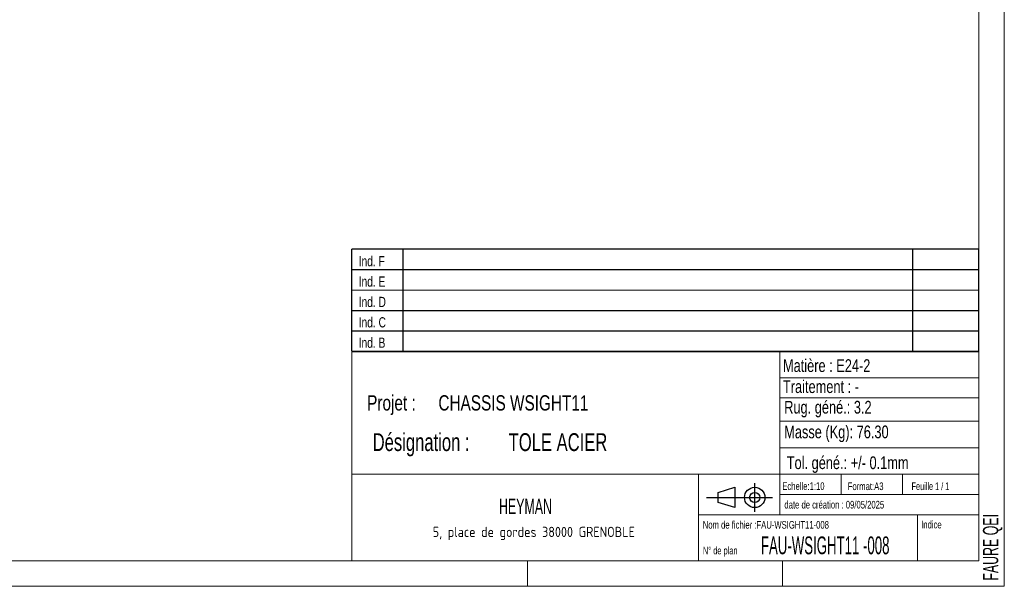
# Model space of a CAD drawing. Header units: millimetres. Extents: x 5 to 415, y 5 to 292.
# Tile 3 of 5: x 222 to 415, y 5 to 116. Entities that reach past the tile are written whole.
import ezdxf

# ---------------------------------------------------------------- set-up
doc = ezdxf.new("R2010")
doc.units = ezdxf.units.MM
doc.layers.add('NOTES', color=6, linetype='Continuous')
doc.styles.add('SLDTEXTSTYLE0', font='TXT', dxfattribs={"width": 0.75})
doc.styles.add('SLDTEXTSTYLE1', font='TXT', dxfattribs={"width": 0.695728})
doc.styles.add('SLDTEXTSTYLE2', font='TXT', dxfattribs={"width": 0.554121})
doc.styles.add('SLDTEXTSTYLE3', font='TXT', dxfattribs={"width": 0.7})
doc.styles.add('SLDTEXTSTYLE4', font='TXT', dxfattribs={"width": 0.692308})
doc.styles.add('SLDTEXTSTYLE5', font='ISOCP3', dxfattribs={"width": 0.96})
doc.styles.add('SLDTEXTSTYLE6', font='TXT', dxfattribs={"width": 0.605})

# ---------------------------------------------------------------- blocks, each defined once
blk = doc.blocks.new('TAB MODIFS')
for p, q in [((123, 20), (0, 20)), ((0, 0), (0, 20)), ((10, 20), (10, 0)), ((110, 20), (110, 0)), ((123, 0), (123, 20)), ((0, 16), (123, 16)), ((0, 8), (123, 8)), ((0, 4), (123, 4)), ((0, 0), (123, 0))]:
    blk.add_line(p, q)
at = {"color": 7, "linetype": 'Continuous', "lineweight": 18}
blk.add_line((0, 12), (123, 12), dxfattribs=at)
at = {"color": 7}
for tag in ['AUTOATTR0', 'AUTOATTR1', 'AUTOATTR2', 'AUTOATTR3', 'AUTOATTR4', 'AUTOATTR5', 'AUTOATTR6', 'AUTOATTR7', 'AUTOATTR8', 'AUTOATTR9']:
    blk.add_attdef(tag, (0, 0), '', height=1, dxfattribs=at)
at = {"layer": 'NOTES', "color": 211, "char_height": 2, "attachment_point": 1, "style": 'SLDTEXTSTYLE0'}
for s, insert in [('Ind. F', (1.36, 18.66)), ('Ind. E', (1.36, 14.66)), ('Ind. D', (1.36, 10.66)), ('Ind. C', (1.36, 6.66)), ('Ind. B', (1.36, 2.66))]:
    blk.add_mtext(s, dxfattribs=dict(at, insert=insert))
blk = doc.blocks.new('Bloc2')
for p, q in [((2.32, 3.8), (5.55, 4.8)), ((5.55, 4.8), (5.55, 0.8)), ((9.48, 0), (9.48, 5.6)), ((0, 2.8), (12.98, 2.8)), ((2.32, 1.8), (2.32, 3.8)), ((5.55, 0.8), (2.32, 1.8))]:
    blk.add_line(p, q)
for radius in [2, 1]:
    blk.add_circle((9.48, 2.8), radius)
blk = doc.blocks.new('SW_NOTE_1')
at = {"layer": 'NOTES', "color": 0, "char_height": 3.5, "attachment_point": 1, "style": 'SLDTEXTSTYLE1'}
for s, insert in [('Désignation :', (0, 4.51)), ('TOLE ACIER', (26.67, 4.51))]:
    blk.add_mtext(s, dxfattribs=dict(at, insert=insert))
blk = doc.blocks.new('SW_NOTE_2')
at = {"layer": 'NOTES', "color": 0, "char_height": 3, "attachment_point": 1, "style": 'SLDTEXTSTYLE0'}
for s, insert in [('Projet :', (0, 3.87)), ('CHASSIS WSIGHT11', (13.98, 3.87))]:
    blk.add_mtext(s, dxfattribs=dict(at, insert=insert))
blk = doc.blocks.new('SW_NOTE_3')
at = {"layer": 'NOTES', "color": 0, "insert": (21.97, 2.58), "char_height": 2, "attachment_point": 2, "style": 'SLDTEXTSTYLE5'}
blk.add_mtext('5, place de gordes 38000 GRENOBLE', dxfattribs=at)

msp = doc.modelspace()

# ---------------------------------------------------------------- linework, layer by layer
at = {"lineweight": 18}
for p, q in [((415, 5), (415, 292)), ((410, 287), (410, 10)), ((286.99897, 50.99956), (286.99897, 9.99956)), ((409.99897, 50.99956), (286.99897, 50.99956)), ((370.99897, 50.99956), (370.99897, 18.99956)), ((370.99897, 45.92734), (409.99897, 45.92734)), ((370.99897, 42.01118), (409.99897, 42.01118)), ((370.99897, 37.40969), (409.99897, 37.40969)), ((370.99897, 32.17182), (410, 32.17182)), ((286.99897, 26.99956), (409.99897, 26.99956)), ((354.99897, 26.99956), (354.99897, 9.99956)), ((382.99897, 26.99956), (382.99897, 22.99956)), ((394.99897, 26.99956), (394.99897, 22.99956)), ((370.99897, 22.99956), (409.99897, 22.99956)), ((354.99897, 18.99956), (409.99897, 18.99956)), ((397.99897, 18.99956), (397.99897, 9.99956)), ((10, 10), (410, 10)), ((321.49897, 9.99956), (321.49897, 4.99956)), ((371.49897, 9.99956), (371.49897, 4.99956)), ((5, 5), (415, 5))]:
    msp.add_line(p, q, dxfattribs=at)

# ---------------------------------------------------------------- block references
for name, p in [('TAB MODIFS', (286.99253, 51.13732)), ('Bloc2', (356.55888, 19.63386))]:
    msp.add_blockref(name, p)
at = {"layer": 'NOTES'}
for name, p in [('SW_NOTE_2', (290.01439, 38.62189)), ('SW_NOTE_1', (291.10049, 30.5305)), ('SW_NOTE_3', (300.73931, 14.09565))]:
    msp.add_blockref(name, p, dxfattribs=at)

# ---------------------------------------------------------------- texts
for s, insert, char_height, attachment_point, style in [('Matière : E24-2', (371.58475, 49.55467), 2.5, 1, 'SLDTEXTSTYLE0'), ('Traitement : -', (371.58475, 45.42568), 2.5, 1, 'SLDTEXTSTYLE0'), ('Rug. géné.: 3.2', (371.82694, 41.3902), 2.5, 1, 'SLDTEXTSTYLE0'), ('Masse (Kg): 76.30', (371.82694, 36.54493), 2.5, 1, 'SLDTEXTSTYLE0'), ('Tol. géné.: +/- 0.1mm', (372.32256, 30.4989), 2.5, 1, 'SLDTEXTSTYLE0'), ('Echelle:1:10', (371.45242, 25.40431), 1.5, 1, 'SLDTEXTSTYLE0'), ('Format:A3', (384.28825, 25.37972), 1.5, 1, 'SLDTEXTSTYLE0'), ('Feuille 1 / 1', (396.80535, 25.38355), 1.5, 1, 'SLDTEXTSTYLE4'), ('HEYMAN', (321.07994, 22.17491), 3, 2, 'SLDTEXTSTYLE6'), ('date de création : 09/05/2025', (371.86575, 21.7654), 1.5, 1, 'SLDTEXTSTYLE0'), ('Nom de fichier :FAU-WSIGHT11-008', (355.85137, 17.81493), 1.5, 1, 'SLDTEXTSTYLE0'), ('Indice', (398.69166, 17.85973), 1.5, 1, 'SLDTEXTSTYLE0'), ('FAU-WSIGHT11 -008', (367.25564, 14.78717), 3.5, 1, 'SLDTEXTSTYLE2'), ('N° de plan', (355.87709, 12.76459), 1.5, 1, 'SLDTEXTSTYLE3')]:
    msp.add_mtext(s, dxfattribs=dict(at, insert=insert, char_height=char_height, attachment_point=attachment_point, style=style))
at = {"layer": 'NOTES', "insert": (410.81134, 6.10884), "char_height": 3, "attachment_point": 1, "rotation": 90, "style": 'SLDTEXTSTYLE6'}
msp.add_mtext('FAURE QEI', dxfattribs=at)

doc.saveas('drawing.dxf')
